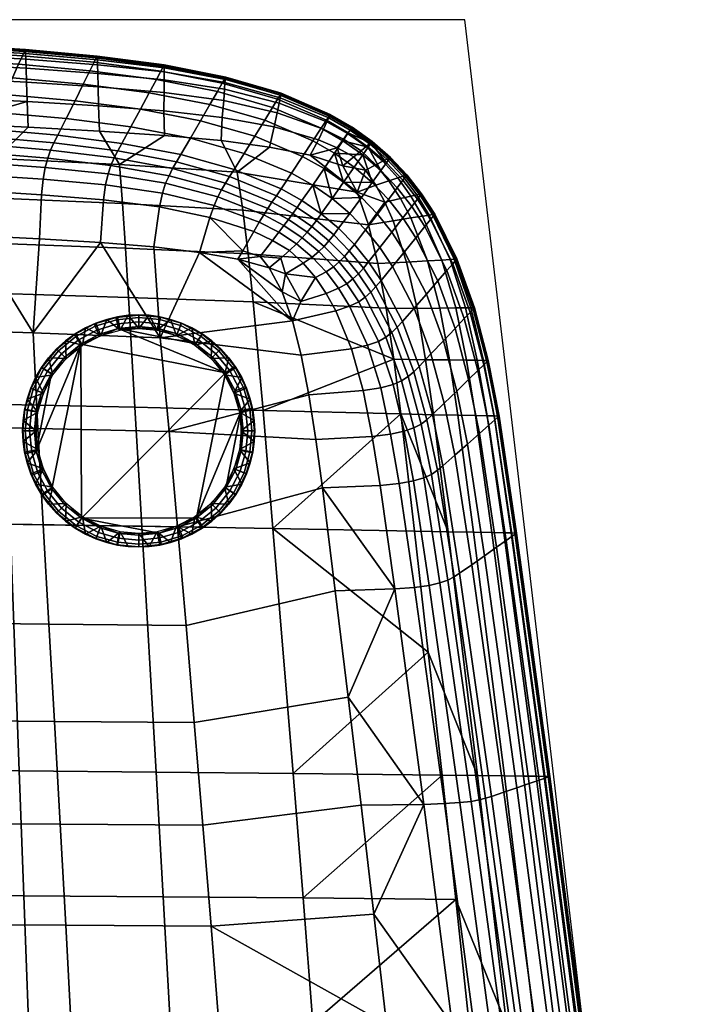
# Model space of a CAD drawing. Header units: millimetres. Extents: x -395 to 395, y -257 to 256.
# Tile 14 of 14: x 222 to 395, y 5 to 255. Entities that reach past the tile are written whole.
import ezdxf

# ---------------------------------------------------------------- set-up
doc = ezdxf.new("R2010")
doc.units = ezdxf.units.MM
doc.header["$MEASUREMENT"] = 0
for name, color, linetype in [('korpus', 251, 'Continuous'), ('nozky', 7, 'Continuous'), ('pudsymbol', 7, 'Continuous')]:
    doc.layers.add(name, color=color, linetype=linetype)

msp = doc.modelspace()

# ---------------------------------------------------------------- meshes
at = {"layer": 'korpus'}
mesh = msp.add_polyface(dxfattribs=at)
corners = [(184.39, 221.07, 408.63), (204.69, 228.65, 404.65), (184.21, 229.56, 404.78), (216.06, 219.75, 408.31), (247.33, 218.28, 407.72), (242.25, 226.74, 404.22), (224.14, 227.72, 404.47), (211.24, 218.81, 28.18), (210.77, 215.68, 25.93), (173.31, 217.59, 25.93), (173.71, 220.81, 28.19), (228.47, 217.53, 28.18), (227.95, 214.52, 25.92), (211.81, 221.31, 32.03), (174.2, 223.38, 32.04), (229.1, 219.91, 32.03), (245.17, 218.04, 32.02), (244.44, 215.89, 28.17), (212.49, 223.4, 37.88), (174.76, 225.51, 37.88), (229.84, 221.94, 37.88), (213.27, 225.29, 46.13), (175.41, 227.43, 46.13), (230.69, 223.79, 46.13), (214.15, 227.19, 57.19), (176.13, 229.34, 57.19), (231.64, 225.67, 57.19), (216.13, 231.45, 88.1), (177.76, 233.65, 88.1), (233.78, 229.91, 88.1), (218.23, 235.99, 127.46), (179.48, 238.23, 127.46), (236.04, 234.42, 127.46), (220.17, 240.26, 170.89), (181.09, 242.54, 170.89), (238.15, 238.66, 170.89), (221.73, 243.68, 213.97), (182.37, 245.99, 213.97), (239.84, 242.05, 213.97), (222.72, 245.84, 253.06), (183.18, 248.18, 253.06), (240.9, 244.21, 253.06), (223.23, 246.96, 287.51), (183.6, 249.3, 287.51), (241.45, 245.31, 287.51), (223.44, 247.42, 342.91), (183.77, 249.78, 342.91), (241.68, 245.78, 342.91), (223.45, 247.12, 364.09), (183.78, 249.46, 364.1), (241.69, 245.5, 364.09), (223.48, 246.41, 373.15), (183.79, 248.71, 373.17), (241.72, 244.85, 373.14), (223.54, 245.02, 381.23), (183.83, 247.25, 381.27), (241.77, 243.58, 381.2), (223.62, 242.69, 388.36), (183.88, 244.84, 388.45), (241.84, 241.39, 388.29), (223.74, 239.18, 394.6), (183.96, 241.25, 394.73), (241.93, 237.98, 394.48), (223.9, 234.27, 399.95), (184.06, 236.23, 400.16), (242.02, 233.18, 399.79), (151.99, 230.97, 404.92)]
mesh.append_faces([[corners[k] for k in face] for face in [(0, 1, 2, 2), (1, 0, 3, 3), (3, 4, 5, 6), (1, 3, 6, 6), (7, 8, 9, 10), (11, 12, 8, 7), (13, 7, 10, 14), (15, 11, 7, 13), (16, 17, 11, 15), (18, 13, 14, 19), (20, 15, 13, 18), (21, 18, 19, 22), (23, 20, 18, 21), (24, 21, 22, 25), (26, 23, 21, 24), (27, 24, 25, 28), (29, 26, 24, 27), (30, 27, 28, 31), (32, 29, 27, 30), (33, 30, 31, 34), (35, 32, 30, 33), (36, 33, 34, 37), (38, 35, 33, 36), (39, 36, 37, 40), (41, 38, 36, 39), (42, 39, 40, 43), (44, 41, 39, 42), (45, 42, 43, 46), (47, 44, 42, 45), (48, 45, 46, 49), (50, 47, 45, 48), (51, 48, 49, 52), (53, 50, 48, 51), (54, 51, 52, 55), (56, 53, 51, 54), (57, 54, 55, 58), (59, 56, 54, 57), (60, 57, 58, 61), (62, 59, 57, 60), (63, 60, 61, 64), (65, 62, 60, 63), (1, 63, 64, 64), (64, 66, 2, 2), (64, 2, 1, 1), (6, 63, 1, 1), (6, 5, 65, 63)]])
mesh = msp.add_polyface(dxfattribs=at)
corners = [(247.33, 218.28, 407.72), (258.72, 225.66, 403.87), (242.25, 226.74, 404.22), (277.17, 216.31, 406.41), (273.14, 224.35, 403.37), (285.42, 222.7, 402.67), (245.99, 219.95, 37.87), (245.17, 218.04, 32.02), (229.1, 219.91, 32.03), (229.84, 221.94, 37.88), (260.82, 217.21, 37.87), (259.9, 215.43, 32.01), (246.91, 221.75, 46.13), (230.69, 223.79, 46.13), (261.81, 218.96, 46.13), (247.93, 223.61, 57.19), (231.64, 225.67, 57.19), (262.9, 220.79, 57.19), (276.41, 217.01, 57.19), (275.27, 215.21, 46.13), (250.22, 227.8, 88.1), (233.78, 229.91, 88.1), (265.33, 224.93, 88.1), (278.97, 221.08, 88.1), (252.64, 232.27, 127.46), (236.04, 234.42, 127.46), (267.9, 229.34, 127.46), (281.67, 225.42, 127.46), (254.9, 236.47, 170.89), (238.15, 238.66, 170.89), (270.29, 233.49, 170.89), (284.18, 229.49, 170.89), (256.71, 239.84, 213.97), (239.84, 242.05, 213.97), (272.2, 236.81, 213.97), (286.19, 232.76, 213.97), (257.85, 241.97, 253.06), (240.9, 244.21, 253.06), (273.41, 238.92, 253.06), (287.46, 234.83, 253.06), (258.43, 243.07, 287.51), (241.45, 245.31, 287.51), (274.04, 240, 287.51), (288.12, 235.89, 287.51), (258.68, 243.53, 342.91), (241.68, 245.78, 342.91), (274.3, 240.45, 342.91), (258.68, 243.3, 364.09), (241.69, 245.5, 364.09), (274.27, 240.28, 364.09), (258.67, 242.77, 373.13), (241.72, 244.85, 373.14), (274.21, 239.86, 373.11), (258.67, 241.74, 381.15), (241.77, 243.58, 381.2), (274.1, 239.06, 381.08), (258.66, 239.78, 388.18), (241.84, 241.39, 388.29), (273.94, 237.39, 388.03), (258.67, 236.55, 394.33), (241.93, 237.98, 394.48), (273.77, 234.47, 394.1), (287.34, 231.41, 393.76), (287.82, 233.84, 387.84), (258.59, 231.92, 399.57), (242.02, 233.18, 399.79), (273.42, 230.21, 399.23), (286.58, 227.78, 398.73)]
mesh.append_faces([[corners[k] for k in face] for face in [(0, 1, 2, 2), (0, 3, 4, 1), (3, 5, 4, 4), (6, 7, 8, 9), (10, 11, 7, 6), (12, 6, 9, 13), (14, 10, 6, 12), (15, 12, 13, 16), (17, 14, 12, 15), (18, 19, 14, 17), (20, 15, 16, 21), (22, 17, 15, 20), (23, 18, 17, 22), (24, 20, 21, 25), (26, 22, 20, 24), (27, 23, 22, 26), (28, 24, 25, 29), (30, 26, 24, 28), (31, 27, 26, 30), (32, 28, 29, 33), (34, 30, 28, 32), (35, 31, 30, 34), (36, 32, 33, 37), (38, 34, 32, 36), (39, 35, 34, 38), (40, 36, 37, 41), (42, 38, 36, 40), (43, 39, 38, 42), (44, 40, 41, 45), (46, 42, 40, 44), (47, 44, 45, 48), (49, 46, 44, 47), (50, 47, 48, 51), (52, 49, 47, 50), (53, 50, 51, 54), (55, 52, 50, 53), (56, 53, 54, 57), (58, 55, 53, 56), (59, 56, 57, 60), (61, 58, 56, 59), (62, 63, 58, 61), (64, 59, 60, 65), (66, 61, 59, 64), (67, 62, 61, 66), (64, 65, 2, 1), (67, 66, 4, 5), (66, 64, 1, 4)]])
mesh = msp.add_polyface(dxfattribs=at)
corners = [(304.02, 217.9, 400.43), (309.74, 216.84, 397.55), (306.77, 220.19, 396.96), (277.17, 216.31, 406.41), (307.62, 211.21, 401.73), (295.69, 220.63, 401.72), (285.42, 222.7, 402.67), (288.33, 212.08, 57.19), (287.14, 210.33, 46.13), (275.27, 215.21, 46.13), (276.41, 217.01, 57.19), (291, 216.05, 88.1), (278.97, 221.08, 88.1), (296.37, 213.03, 88.1), (293.65, 209.11, 57.19), (293.81, 220.29, 127.46), (281.67, 225.42, 127.46), (299.24, 217.22, 127.46), (296.44, 224.27, 170.89), (284.18, 229.49, 170.89), (301.91, 221.14, 170.89), (298.54, 227.46, 213.97), (286.19, 232.76, 213.97), (304.05, 224.29, 213.97), (299.86, 229.49, 253.06), (287.46, 234.83, 253.06), (305.4, 226.28, 253.06), (300.55, 230.52, 287.51), (288.12, 235.89, 287.51), (306.1, 227.3, 287.51), (288.39, 236.34, 342.91), (274.04, 240, 287.51), (274.3, 240.45, 342.91), (300.83, 230.96, 342.91), (306.39, 227.73, 342.91), (288.36, 236.2, 364.07), (274.27, 240.28, 364.09), (300.78, 230.85, 364.05), (306.32, 227.64, 364.04), (288.27, 235.86, 373.06), (274.21, 239.86, 373.11), (300.66, 230.59, 372.98), (306.15, 227.42, 372.93), (288.11, 235.21, 380.98), (274.1, 239.06, 381.08), (300.42, 230.09, 380.78), (305.84, 226.99, 380.68), (287.82, 233.84, 387.84), (273.94, 237.39, 388.03), (299.95, 229.07, 387.51), (305.22, 226.15, 387.32), (299.11, 227.25, 393.28), (287.34, 231.41, 393.76), (304.16, 224.69, 392.96), (297.8, 224.53, 398.03), (286.58, 227.78, 398.73), (302.57, 222.51, 397.55), (304.21, 213.76, 127.46), (301.29, 209.65, 88.1), (306.93, 217.62, 170.89), (309.1, 220.72, 213.97), (308.66, 221.75, 392.58), (309.97, 222.84, 387.16)]
mesh.append_faces([[corners[k] for k in face] for face in [(0, 1, 2, 2), (3, 4, 5, 6), (5, 4, 0, 0), (7, 8, 9, 10), (11, 7, 10, 12), (13, 14, 7, 11), (15, 11, 12, 16), (17, 13, 11, 15), (18, 15, 16, 19), (20, 17, 15, 18), (21, 18, 19, 22), (23, 20, 18, 21), (24, 21, 22, 25), (26, 23, 21, 24), (27, 24, 25, 28), (29, 26, 24, 27), (30, 28, 31, 32), (33, 27, 28, 30), (34, 29, 27, 33), (35, 30, 32, 36), (37, 33, 30, 35), (38, 34, 33, 37), (39, 35, 36, 40), (41, 37, 35, 39), (42, 38, 37, 41), (43, 39, 40, 44), (45, 41, 39, 43), (46, 42, 41, 45), (47, 43, 44, 48), (49, 45, 43, 47), (50, 46, 45, 49), (51, 49, 47, 52), (53, 50, 49, 51), (54, 51, 52, 55), (56, 53, 51, 54), (20, 57, 17, 17), (17, 57, 58, 58), (59, 57, 20, 20), (60, 59, 20, 20), (23, 60, 20, 20), (54, 55, 6, 5), (56, 54, 5, 5), (53, 61, 62, 50), (56, 2, 61, 53), (56, 0, 2, 2), (0, 56, 5, 5)]])
mesh = msp.add_polyface(dxfattribs=at)
corners = [(317.8, 212.36, 213.97), (315.57, 209.39, 170.89), (311.47, 213.7, 170.89), (313.68, 216.74, 213.97), (319.22, 214.25, 253.06), (315.07, 218.66, 253.06), (319.94, 215.22, 287.51), (315.79, 219.65, 287.51), (320.25, 215.63, 342.91), (316.09, 220.07, 342.91), (323.99, 210.81, 342.91), (323.68, 210.41, 287.51), (320.12, 215.58, 364.05), (315.98, 220.01, 364.04), (323.84, 210.78, 364.06), (319.81, 215.48, 372.98), (315.72, 219.87, 372.93), (323.48, 210.7, 373.03), (319.21, 215.27, 380.78), (315.21, 219.6, 380.68), (322.78, 210.54, 380.9), (317.95, 214.86, 387.51), (314.18, 219.07, 387.32), (321.3, 210.22, 387.69), (315.72, 214.14, 393.28), (312.4, 218.18, 392.96), (312.37, 213.01, 398.03), (309.74, 216.84, 397.55), (304.21, 213.76, 127.46), (306.93, 217.62, 170.89), (309.1, 220.72, 213.97), (308.71, 209.91, 127.46), (310.47, 222.68, 253.06), (311.18, 223.69, 287.51), (311.44, 224.06, 317.42), (311.48, 224.11, 342.91), (310.76, 223.5, 380.63), (311.17, 223.85, 372.92), (311.39, 224.03, 364.03), (309.97, 222.84, 387.16), (308.66, 221.75, 392.58), (306.77, 220.19, 396.96), (307.62, 211.21, 401.73), (304.02, 217.9, 400.43), (304.05, 224.29, 213.97), (306.1, 227.3, 287.51), (305.4, 226.28, 253.06), (306.39, 227.73, 342.91), (306.32, 227.64, 364.04), (305.84, 226.99, 380.68), (306.15, 227.42, 372.93), (305.22, 226.15, 387.32)]
mesh.append_faces([[corners[k] for k in face] for face in [(0, 1, 2, 3), (4, 0, 3, 5), (6, 4, 5, 7), (8, 6, 7, 9), (10, 11, 6, 8), (12, 8, 9, 13), (14, 10, 8, 12), (15, 12, 13, 16), (17, 14, 12, 15), (18, 15, 16, 19), (20, 17, 15, 18), (21, 18, 19, 22), (23, 20, 18, 21), (24, 21, 22, 25), (26, 24, 25, 27), (2, 28, 29, 29), (2, 29, 30, 30), (31, 28, 2, 2), (30, 3, 2, 2), (30, 32, 3, 3), (5, 32, 33, 33), (7, 33, 34, 34), (9, 34, 35, 35), (36, 19, 16, 37), (37, 16, 13, 38), (9, 35, 38, 38), (7, 5, 33, 33), (9, 38, 13, 13), (34, 9, 7, 7), (19, 36, 39, 22), (22, 39, 40, 25), (25, 40, 41, 27), (26, 27, 42, 42), (43, 42, 27, 27), (32, 5, 3, 3), (30, 44, 32, 32), (45, 33, 46, 46), (45, 47, 34, 34), (47, 48, 38, 38), (44, 46, 32, 32), (33, 32, 46, 46), (45, 34, 33, 33), (47, 38, 35, 35), (35, 34, 47, 47), (49, 36, 37, 50), (36, 49, 51, 39), (50, 37, 38, 48)]])
mesh = msp.add_polyface(dxfattribs=at)
corners = [(191.17, 176.68, 24.9), (172.65, 201.89, 24.65), (210.07, 200.27, 24.65), (225.43, 175.52, 24.89), (227.06, 199.42, 24.64), (242.52, 198.48, 24.64), (257.69, 174.26, 24.85), (256.08, 197.37, 24.62), (267.65, 195.98, 24.6), (277.37, 194.26, 24.57), (291.21, 178.59, 24.6), (217.36, 185.54, 415.66), (185.14, 186.48, 416.34), (185.76, 158.07, 419.11), (218.4, 157.38, 418.15), (216.88, 198.23, 413.78), (184.86, 199.3, 414.32), (216.45, 209.71, 411.36), (184.61, 210.91, 411.78), (216.06, 219.75, 408.31), (184.39, 221.07, 408.63), (248.84, 197.04, 412.79), (249.6, 184.53, 414.42), (248.09, 208.38, 410.57), (247.33, 218.28, 407.72), (279.96, 195.61, 410.62), (281.24, 183.41, 411.81), (278.64, 206.69, 408.83), (277.17, 216.31, 406.41), (210.77, 215.68, 25.93), (210.42, 211.68, 24.86), (173, 213.51, 24.86), (173.31, 217.59, 25.93), (227.95, 214.52, 25.92), (227.53, 210.61, 24.85), (243.81, 213.09, 25.92), (243.28, 209.34, 24.85), (258.24, 210.99, 25.91), (257.5, 207.53, 24.84), (271.32, 207.86, 25.9), (270.3, 204.86, 24.83), (282.78, 203.65, 26.04), (281.41, 201.23, 24.84), (244.44, 215.89, 28.17), (228.47, 217.53, 28.18), (259.04, 213.5, 28.16), (272.28, 210.08, 28.16), (283.93, 205.53, 28.32), (259.9, 215.43, 32.01), (245.17, 218.04, 32.02), (273.23, 211.84, 32.01), (284.97, 207.12, 32.08), (274.22, 213.52, 37.87), (260.82, 217.21, 37.87), (286.03, 208.7, 37.89), (275.27, 215.21, 46.13), (261.81, 218.96, 46.13), (287.14, 210.33, 46.13), (278.64, 196.34, 24.52), (283.01, 194.93, 24.5)]
mesh.append_faces([[corners[k] for k in face] for face in [(0, 1, 2, 2), (3, 2, 4, 4), (3, 4, 5, 5), (6, 7, 8, 8), (9, 10, 8, 8), (10, 6, 8, 8), (6, 5, 7, 7), (5, 6, 3, 3), (2, 3, 0, 0), (11, 12, 13, 14), (15, 16, 12, 11), (17, 18, 16, 15), (19, 20, 18, 17), (21, 15, 11, 22), (23, 17, 15, 21), (24, 19, 17, 23), (25, 21, 22, 26), (27, 23, 21, 25), (28, 24, 23, 27), (29, 30, 31, 32), (33, 34, 30, 29), (35, 36, 34, 33), (37, 38, 36, 35), (39, 40, 38, 37), (41, 42, 40, 39), (43, 35, 33, 44), (45, 37, 35, 43), (46, 39, 37, 45), (47, 41, 39, 46), (48, 45, 43, 49), (50, 46, 45, 48), (51, 47, 46, 50), (52, 50, 48, 53), (54, 51, 50, 52), (55, 52, 53, 56), (57, 54, 52, 55), (2, 1, 31, 31), (31, 30, 2, 2), (4, 2, 30, 34), (7, 5, 36, 38), (8, 7, 38, 40), (5, 4, 34, 36), (58, 8, 40, 40), (42, 58, 40, 40), (9, 8, 58, 58), (9, 58, 59, 59)]])
mesh = msp.add_polyface(dxfattribs=at)
corners = [(299.75, 191.01, 26.04), (297.05, 189.6, 24.84), (293.95, 193.22, 24.87), (296.22, 194.78, 26.15), (302.9, 186.85, 25.94), (299.79, 185.58, 24.83), (301.67, 192.28, 28.32), (297.91, 196.16, 28.43), (305.04, 188.03, 28.21), (303.12, 193.55, 32.08), (299.25, 197.5, 32.13), (306.59, 189.24, 32.04), (304.42, 194.9, 37.89), (300.48, 198.9, 37.91), (305.66, 196.38, 46.13), (301.69, 200.42, 46.13), (306.94, 198, 57.19), (302.95, 202.08, 57.19), (289.43, 190.53, 24.49), (288.59, 185.95, 24.57), (285.32, 192.01, 24.53), (293.36, 183.47, 24.53), (288.24, 194.47, 24.49), (290.46, 196.45, 24.92), (292.26, 198.15, 26.22), (293.71, 199.66, 28.48), (296.12, 202.54, 37.91), (294.94, 201.08, 32.15), (298.53, 205.79, 57.19), (297.29, 204.09, 46.14), (305.76, 205.87, 88.1), (301.29, 209.65, 88.1), (308.71, 209.91, 127.46), (304.21, 213.76, 127.46), (277.37, 194.26, 24.57), (279.96, 195.61, 410.62), (281.24, 183.41, 411.81), (315.04, 181.79, 403.88), (312.93, 193.19, 403.38), (277.17, 216.31, 406.41), (278.64, 206.69, 408.83), (310.49, 202.97, 402.67), (307.62, 211.21, 401.73), (287.77, 201.08, 26.15), (286.19, 199, 24.87), (281.41, 201.23, 24.84), (282.78, 203.65, 26.04), (289.05, 202.78, 28.43), (283.93, 205.53, 28.32), (290.19, 204.28, 32.13), (284.97, 207.12, 32.08), (291.3, 205.8, 37.91), (286.03, 208.7, 37.89), (292.44, 207.39, 46.13), (287.14, 210.33, 46.13), (293.65, 209.11, 57.19), (288.33, 212.08, 57.19), (283.01, 194.93, 24.5), (278.64, 196.34, 24.52), (296.37, 213.03, 88.1), (299.24, 217.22, 127.46)]
mesh.append_faces([[corners[k] for k in face] for face in [(0, 1, 2, 3), (4, 5, 1, 0), (6, 0, 3, 7), (8, 4, 0, 6), (9, 6, 7, 10), (11, 8, 6, 9), (12, 9, 10, 13), (14, 12, 13, 15), (16, 14, 15, 17), (18, 19, 20, 20), (1, 21, 18, 18), (18, 20, 22, 22), (22, 23, 2, 18), (2, 1, 18, 18), (2, 23, 24, 3), (25, 7, 3, 24), (26, 13, 10, 27), (27, 10, 7, 25), (28, 17, 15, 29), (30, 28, 31, 31), (29, 15, 13, 26), (32, 31, 33, 33), (30, 17, 28, 28), (19, 34, 20, 20), (35, 36, 37, 38), (39, 40, 41, 42), (40, 35, 38, 41), (43, 44, 45, 46), (47, 43, 46, 48), (49, 47, 48, 50), (51, 49, 50, 52), (53, 51, 52, 54), (55, 53, 54, 56), (57, 58, 45, 44), (22, 20, 57, 57), (34, 57, 20, 20), (57, 44, 23, 22), (43, 24, 23, 44), (47, 25, 24, 43), (25, 47, 49, 27), (51, 26, 27, 49), (26, 51, 53, 29), (59, 28, 55, 55), (55, 28, 29, 53), (59, 60, 31, 31), (59, 31, 28, 28)]])
mesh = msp.add_polyface(dxfattribs=at)
corners = [(307.95, 190.55, 37.88), (306.59, 189.24, 32.04), (303.12, 193.55, 32.08), (304.42, 194.9, 37.89), (309.23, 191.99, 46.13), (305.66, 196.38, 46.13), (312.42, 187.29, 46.13), (311.12, 185.89, 37.87), (310.52, 193.58, 57.19), (306.94, 198, 57.19), (313.73, 188.84, 57.19), (309.78, 201.72, 88.1), (302.95, 202.08, 57.19), (305.76, 205.87, 88.1), (313.4, 197.21, 88.1), (316.63, 192.38, 88.1), (312.78, 205.67, 127.46), (308.71, 209.91, 127.46), (316.43, 201.08, 127.46), (319.7, 196.15, 127.46), (325.21, 185.37, 127.46), (322.09, 181.81, 88.1), (315.57, 209.39, 170.89), (311.47, 213.7, 170.89), (319.25, 204.71, 170.89), (322.55, 199.69, 170.89), (328.11, 188.72, 170.89), (321.51, 207.62, 213.97), (317.8, 212.36, 213.97), (324.83, 202.53, 213.97), (330.43, 191.4, 213.97), (322.94, 209.47, 253.06), (319.22, 214.25, 253.06), (326.28, 204.33, 253.06), (331.9, 193.1, 253.06), (323.68, 210.41, 287.51), (319.94, 215.22, 287.51), (327.02, 205.25, 287.51), (332.66, 193.97, 287.51), (327.33, 205.64, 342.91), (323.99, 210.81, 342.91), (332.98, 194.34, 342.91), (327.16, 205.61, 364.07), (323.84, 210.78, 364.06), (332.76, 194.32, 364.09), (326.75, 205.54, 373.06), (323.48, 210.7, 373.03), (332.24, 194.27, 373.11), (325.96, 205.4, 380.98), (322.78, 210.54, 380.9), (331.25, 194.17, 381.08), (324.27, 205.13, 387.83), (321.3, 210.22, 387.69), (329.16, 194.02, 388.03), (318.66, 209.65, 393.54), (317.95, 214.86, 387.51), (315.72, 214.14, 393.28), (321.24, 204.7, 393.76), (325.5, 193.83, 394.1), (314.7, 208.73, 398.41), (312.37, 213.01, 398.03), (316.75, 204.01, 398.74), (320.2, 193.5, 399.24), (301.29, 209.65, 88.1), (307.62, 211.21, 401.73), (310.49, 202.97, 402.67), (312.93, 193.19, 403.38)]
mesh.append_faces([[corners[k] for k in face] for face in [(0, 1, 2, 3), (4, 0, 3, 5), (6, 7, 0, 4), (8, 4, 5, 9), (10, 6, 4, 8), (11, 9, 12, 13), (14, 8, 9, 11), (15, 10, 8, 14), (16, 11, 13, 17), (18, 14, 11, 16), (19, 15, 14, 18), (20, 21, 15, 19), (22, 16, 17, 23), (24, 18, 16, 22), (25, 19, 18, 24), (26, 20, 19, 25), (27, 24, 22, 28), (29, 25, 24, 27), (30, 26, 25, 29), (31, 27, 28, 32), (33, 29, 27, 31), (34, 30, 29, 33), (35, 31, 32, 36), (37, 33, 31, 35), (38, 34, 33, 37), (39, 37, 35, 40), (41, 38, 37, 39), (42, 39, 40, 43), (44, 41, 39, 42), (45, 42, 43, 46), (47, 44, 42, 45), (48, 45, 46, 49), (50, 47, 45, 48), (51, 48, 49, 52), (53, 50, 48, 51), (54, 52, 55, 56), (57, 51, 52, 54), (58, 53, 51, 57), (59, 54, 56, 60), (61, 57, 54, 59), (62, 58, 57, 61), (63, 17, 13, 13), (64, 59, 60, 60), (62, 61, 65, 66), (61, 59, 65, 65), (64, 65, 59, 59)]])
mesh = msp.add_polyface(dxfattribs=at)
corners = [(305.69, 182.31, 25.9), (302.22, 181.18, 24.83), (299.79, 185.58, 24.83), (302.9, 186.85, 25.94), (310.31, 172.41, 25.91), (306.23, 171.52, 24.84), (313.65, 161.6, 25.92), (309.17, 160.9, 24.85), (316.15, 149.87, 25.92), (311.43, 149.27, 24.85), (318.34, 137.37, 25.93), (313.47, 136.86, 24.86), (308.04, 183.43, 28.16), (305.04, 188.03, 28.21), (313.05, 173.4, 28.16), (316.76, 162.43, 28.17), (319.57, 150.58, 28.18), (321.93, 138, 28.18), (309.7, 184.61, 32.01), (306.59, 189.24, 32.04), (314.91, 174.49, 32.01), (318.91, 163.39, 32.02), (322.02, 151.42, 32.03), (324.54, 138.77, 32.03), (311.12, 185.89, 37.87), (307.95, 190.55, 37.88), (316.44, 175.68, 37.87), (320.61, 164.47, 37.87), (323.86, 152.41, 37.88), (317.8, 177, 46.13), (312.42, 187.29, 46.13), (322.03, 165.69, 46.13), (325.36, 153.53, 46.13), (319.14, 178.47, 57.19), (313.73, 188.84, 57.19), (323.39, 167.06, 57.19), (322.09, 181.81, 88.1), (316.63, 192.38, 88.1), (326.39, 170.19, 88.1), (288.59, 185.95, 24.57), (289.43, 190.53, 24.49), (293.36, 183.47, 24.53), (291.21, 178.59, 24.6), (293.46, 169.91, 24.62), (297.15, 148.49, 24.64), (295.4, 159.84, 24.64), (297.05, 189.6, 24.84), (298.82, 136.24, 24.65), (312.93, 193.19, 403.38), (315.04, 181.79, 403.88), (322.85, 181.74, 399.57), (320.2, 193.5, 399.24), (325.02, 168.75, 399.79), (316.93, 168.9, 404.22), (330.75, 125.08, 400.16), (327.02, 154.79, 399.95), (318.73, 154.97, 404.47), (277.37, 194.26, 24.57), (257.69, 174.26, 24.85), (259.96, 150.53, 24.91), (286.27, 125.91, 413.87), (283.76, 155.89, 413.15), (281.24, 183.41, 411.81), (322.2, 125.25, 404.78)]
mesh.append_faces([[corners[k] for k in face] for face in [(0, 1, 2, 3), (4, 5, 1, 0), (6, 7, 5, 4), (8, 9, 7, 6), (10, 11, 9, 8), (12, 0, 3, 13), (14, 4, 0, 12), (15, 6, 4, 14), (16, 8, 6, 15), (17, 10, 8, 16), (18, 12, 13, 19), (20, 14, 12, 18), (21, 15, 14, 20), (22, 16, 15, 21), (23, 17, 16, 22), (24, 18, 19, 25), (26, 20, 18, 24), (27, 21, 20, 26), (28, 22, 21, 27), (29, 26, 24, 30), (31, 27, 26, 29), (32, 28, 27, 31), (33, 29, 30, 34), (35, 31, 29, 33), (36, 33, 34, 37), (38, 35, 33, 36), (39, 40, 41, 41), (42, 39, 41, 41), (43, 42, 1, 5), (44, 45, 7, 9), (45, 43, 5, 7), (1, 42, 41, 2), (41, 46, 2, 2), (9, 11, 47, 44), (48, 49, 50, 51), (52, 50, 49, 53), (54, 55, 56, 56), (55, 52, 53, 56), (57, 39, 42, 42), (58, 42, 43, 43), (59, 45, 44, 44), (60, 56, 61, 61), (62, 61, 53, 53), (60, 63, 56, 56), (62, 53, 49, 49), (61, 56, 53, 53)]])
mesh = msp.add_polyface(dxfattribs=at)
corners = [(326.48, 139.66, 37.88), (324.54, 138.77, 32.03), (322.02, 151.42, 32.03), (323.86, 152.41, 37.88), (328.01, 140.69, 46.13), (325.36, 153.53, 46.13), (326.74, 154.8, 57.19), (322.03, 165.69, 46.13), (323.39, 167.06, 57.19), (329.41, 141.85, 57.19), (329.77, 157.69, 88.1), (326.39, 170.19, 88.1), (332.46, 144.5, 88.1), (329.55, 173.52, 127.46), (322.09, 181.81, 88.1), (325.21, 185.37, 127.46), (332.96, 160.78, 127.46), (335.67, 147.33, 127.46), (332.49, 176.65, 170.89), (328.11, 188.72, 170.89), (335.93, 163.68, 170.89), (338.67, 149.99, 170.89), (334.84, 179.16, 213.97), (330.43, 191.4, 213.97), (338.31, 166.01, 213.97), (341.07, 152.11, 213.97), (336.33, 180.75, 253.06), (331.9, 193.1, 253.06), (339.81, 167.48, 253.06), (342.59, 153.46, 253.06), (337.1, 181.57, 287.51), (332.66, 193.97, 287.51), (340.58, 168.23, 287.51), (343.36, 154.15, 287.51), (337.42, 181.91, 342.91), (332.98, 194.34, 342.91), (340.91, 168.55, 342.91), (343.69, 154.45, 342.91), (337.14, 181.91, 364.09), (332.76, 194.32, 364.09), (340.56, 168.56, 364.09), (343.31, 154.46, 364.09), (336.47, 181.91, 373.13), (332.24, 194.27, 373.11), (339.74, 168.58, 373.14), (342.4, 154.48, 373.15), (346.75, 124.78, 373.17), (347.71, 124.77, 364.1), (335.17, 181.89, 381.15), (331.25, 194.17, 381.08), (338.14, 168.61, 381.2), (340.64, 154.52, 381.23), (344.88, 124.82, 381.27), (332.7, 181.87, 388.18), (329.16, 194.02, 388.03), (335.37, 168.65, 388.29), (337.69, 154.59, 388.36), (341.79, 124.88, 388.45), (328.64, 181.84, 394.33), (325.5, 193.83, 394.1), (331.07, 168.71, 394.48), (333.24, 154.67, 394.6), (337.18, 124.96, 394.73), (322.85, 181.74, 399.57), (320.2, 193.5, 399.24), (325.02, 168.75, 399.79), (327.02, 154.79, 399.95), (330.75, 125.08, 400.16)]
mesh.append_faces([[corners[k] for k in face] for face in [(0, 1, 2, 3), (4, 0, 3, 5), (6, 5, 7, 8), (9, 4, 5, 6), (10, 6, 8, 11), (12, 9, 6, 10), (13, 11, 14, 15), (16, 10, 11, 13), (17, 12, 10, 16), (18, 13, 15, 19), (20, 16, 13, 18), (21, 17, 16, 20), (22, 18, 19, 23), (24, 20, 18, 22), (25, 21, 20, 24), (26, 22, 23, 27), (28, 24, 22, 26), (29, 25, 24, 28), (30, 26, 27, 31), (32, 28, 26, 30), (33, 29, 28, 32), (34, 30, 31, 35), (36, 32, 30, 34), (37, 33, 32, 36), (38, 34, 35, 39), (40, 36, 34, 38), (41, 37, 36, 40), (42, 38, 39, 43), (44, 40, 38, 42), (45, 41, 40, 44), (46, 47, 41, 45), (48, 42, 43, 49), (50, 44, 42, 48), (51, 45, 44, 50), (52, 46, 45, 51), (53, 48, 49, 54), (55, 50, 48, 53), (56, 51, 50, 55), (57, 52, 51, 56), (58, 53, 54, 59), (60, 55, 53, 58), (61, 56, 55, 60), (62, 57, 56, 61), (63, 58, 59, 64), (65, 60, 58, 63), (66, 61, 60, 65), (67, 62, 61, 66)]])
mesh = msp.add_polyface(dxfattribs=at)
corners = [(191.81, 152.07, 24.98), (156.29, 152.89, 24.98), (156.01, 177.81, 24.9), (191.17, 176.68, 24.9), (192.58, 127.42, 25), (156.68, 128, 25), (193.42, 102.1, 25), (157.11, 102.5, 25), (194.25, 77.3, 25), (157.54, 77.57, 25), (195.12, 51.2, 25), (157.99, 51.4, 25), (195.96, 25.49, 25), (158.42, 25.65, 25), (196.78, -0.29, 25), (158.84, -0.14, 25), (197.55, -26.06, 25), (159.24, -25.93, 25), (226.64, 151.25, 24.97), (225.43, 175.52, 24.89), (227.97, 126.83, 24.98), (229.4, 101.68, 24.98), (230.8, 76.98, 24.98), (232.27, 50.94, 24.98), (233.68, 25.27, 24.98), (235.06, -0.49, 24.98), (236.37, -26.24, 24.98), (259.96, 150.53, 24.91), (257.69, 174.26, 24.85), (262.08, 126.34, 24.92), (264.21, 101.31, 24.92), (266.3, 76.69, 24.92), (268.5, 50.68, 24.92), (270.61, 25.02, 24.92), (272.66, -0.74, 24.92), (274.62, -26.49, 24.92), (297.15, 148.49, 24.64), (298.82, 136.24, 24.65), (293.46, 169.91, 24.62), (295.4, 159.84, 24.64), (189.21, 1.12, 422.93), (151.58, 1.24, 424.47), (151.9, -30.62, 424.31), (189.86, -30.72, 422.83), (188.54, 32.95, 422.83), (151.24, 33.09, 424.31), (187.84, 64.68, 422.48), (150.89, 64.86, 423.82), (224.21, 0.95, 421.19), (225.29, -30.87, 421.13), (223.07, 32.75, 421.13), (221.9, 64.44, 420.89), (219.54, 127, 419.54), (186.44, 127.47, 420.75), (218.4, 157.38, 418.15), (185.76, 158.07, 419.11), (260.15, 0.73, 418.7), (261.82, -31.06, 418.66), (258.41, 32.5, 418.66), (256.61, 64.13, 418.51), (252.98, 126.48, 417.53), (251.23, 156.66, 416.45), (249.6, 184.53, 414.42), (217.36, 185.54, 415.66), (296.44, 0.46, 414.59), (298.8, -31.29, 414.58), (293.97, 32.19, 414.58), (291.42, 63.78, 414.49), (286.27, 125.91, 413.87), (283.76, 155.89, 413.15), (281.24, 183.41, 411.81)]
mesh.append_faces([[corners[k] for k in face] for face in [(0, 1, 2, 3), (4, 5, 1, 0), (6, 7, 5, 4), (8, 9, 7, 6), (10, 11, 9, 8), (12, 13, 11, 10), (14, 15, 13, 12), (16, 17, 15, 14), (18, 0, 3, 19), (20, 4, 0, 18), (21, 6, 4, 20), (22, 8, 6, 21), (23, 10, 8, 22), (24, 12, 10, 23), (25, 14, 12, 24), (26, 16, 14, 25), (27, 18, 19, 28), (29, 20, 18, 27), (30, 21, 20, 29), (31, 22, 21, 30), (32, 23, 22, 31), (33, 24, 23, 32), (34, 25, 24, 33), (35, 26, 25, 34), (29, 27, 36, 37), (27, 28, 38, 39), (40, 41, 42, 43), (44, 45, 41, 40), (46, 47, 45, 44), (48, 40, 43, 49), (50, 44, 40, 48), (51, 46, 44, 50), (52, 53, 46, 51), (54, 55, 53, 52), (56, 48, 49, 57), (58, 50, 48, 56), (59, 51, 50, 58), (60, 52, 51, 59), (61, 54, 52, 60), (62, 63, 54, 61), (64, 56, 57, 65), (66, 58, 56, 64), (67, 59, 58, 66), (68, 60, 59, 67), (69, 61, 60, 68), (70, 62, 61, 69)]])
mesh = msp.add_polyface(dxfattribs=at)
corners = [(322.2, 110.99, 25.93), (317.17, 110.59, 24.86), (313.47, 136.86, 24.86), (318.34, 137.37, 25.93), (329.82, 56.13, 25.93), (324.54, 55.94, 24.86), (325.94, 111.5, 28.19), (321.93, 138, 28.18), (333.73, 56.38, 28.19), (328.66, 112.11, 32.04), (324.54, 138.77, 32.03), (336.57, 56.69, 32.04), (330.66, 112.84, 37.88), (326.48, 139.66, 37.88), (338.65, 57.05, 37.88), (332.23, 113.67, 46.13), (328.01, 140.69, 46.13), (340.26, 57.47, 46.13), (333.65, 114.6, 57.19), (329.41, 141.85, 57.19), (341.71, 57.94, 57.19), (336.74, 116.74, 88.1), (332.46, 144.5, 88.1), (344.88, 59.01, 88.1), (339.99, 119.02, 127.46), (335.67, 147.33, 127.46), (348.21, 60.15, 127.46), (343.03, 121.16, 170.89), (338.67, 149.99, 170.89), (351.32, 61.22, 170.89), (345.46, 122.88, 213.97), (341.07, 152.11, 213.97), (353.81, 62.08, 213.97), (346.99, 123.97, 253.06), (342.59, 153.46, 253.06), (355.38, 62.62, 253.06), (347.78, 124.52, 287.51), (343.36, 154.15, 287.51), (356.19, 62.9, 287.51), (348.12, 124.76, 342.91), (343.69, 154.45, 342.91), (356.53, 63.02, 342.91), (347.71, 124.77, 364.1), (343.31, 154.46, 364.09), (356.11, 63.02, 364.1), (355.09, 63.04, 373.18), (346.75, 124.78, 373.17), (353.12, 63.06, 381.3), (344.88, 124.82, 381.27), (349.86, 63.1, 388.51), (341.79, 124.88, 388.45), (345.01, 63.16, 394.84), (337.18, 124.96, 394.73), (338.23, 63.24, 400.34), (330.75, 125.08, 400.16), (302.07, 110.12, 24.65), (298.82, 136.24, 24.65), (305.35, 83.15, 24.65), (318.73, 154.97, 404.47), (322.2, 125.25, 404.78), (325.7, 94.54, 404.95), (329.22, 63.34, 405.04), (266.3, 76.69, 24.92), (264.21, 101.31, 24.92), (268.5, 50.68, 24.92), (308.65, 55.74, 24.65), (262.08, 126.34, 24.92), (291.42, 63.78, 414.49), (286.27, 125.91, 413.87)]
mesh.append_faces([[corners[k] for k in face] for face in [(0, 1, 2, 3), (4, 5, 1, 0), (6, 0, 3, 7), (8, 4, 0, 6), (9, 6, 7, 10), (11, 8, 6, 9), (12, 9, 10, 13), (14, 11, 9, 12), (15, 12, 13, 16), (17, 14, 12, 15), (18, 15, 16, 19), (20, 17, 15, 18), (21, 18, 19, 22), (23, 20, 18, 21), (24, 21, 22, 25), (26, 23, 21, 24), (27, 24, 25, 28), (29, 26, 24, 27), (30, 27, 28, 31), (32, 29, 27, 30), (33, 30, 31, 34), (35, 32, 30, 33), (36, 33, 34, 37), (38, 35, 33, 36), (39, 36, 37, 40), (41, 38, 36, 39), (42, 39, 40, 43), (44, 41, 39, 42), (45, 44, 42, 46), (47, 45, 46, 48), (49, 47, 48, 50), (51, 49, 50, 52), (53, 51, 52, 54), (55, 56, 1, 1), (57, 55, 1, 1), (2, 1, 56, 56), (1, 5, 57, 57), (54, 58, 59, 59), (53, 54, 59, 60), (53, 60, 61, 61), (62, 63, 55, 57), (64, 62, 57, 65), (63, 66, 56, 55), (67, 60, 68, 68), (68, 60, 59, 59), (67, 61, 60, 60)]])
mesh = msp.add_polyface(dxfattribs=at)
corners = [(337.26, 0.06, 25.93), (331.73, 0.09, 24.86), (324.54, 55.94, 24.86), (329.82, 56.13, 25.93), (344.07, -56.13, 25.93), (338.32, -55.86, 24.86), (341.34, 0.03, 28.19), (333.73, 56.38, 28.19), (348.31, -56.43, 28.19), (344.3, 0.02, 32.04), (336.57, 56.69, 32.04), (351.37, -56.76, 32.04), (346.45, 0.01, 37.88), (338.65, 57.05, 37.88), (353.59, -57.15, 37.88), (348.11, 0, 46.13), (340.26, 57.47, 46.13), (355.29, -57.58, 46.13), (349.59, -0.01, 57.19), (341.71, 57.94, 57.19), (356.81, -58.06, 57.19), (352.83, -0.02, 88.1), (344.88, 59.01, 88.1), (360.12, -59.17, 88.1), (356.25, -0.05, 127.46), (348.21, 60.15, 127.46), (363.6, -60.36, 127.46), (359.43, -0.07, 170.89), (351.32, 61.22, 170.89), (361.97, -0.09, 213.97), (353.81, 62.08, 213.97), (363.58, -0.1, 253.06), (355.38, 62.62, 253.06), (364.41, -0.11, 287.51), (356.19, 62.9, 287.51), (364.76, -0.11, 342.91), (356.53, 63.02, 342.91), (364.31, -0.11, 364.1), (356.11, 63.02, 364.1), (363.24, -0.1, 373.18), (355.09, 63.04, 373.18), (361.17, -0.08, 381.31), (353.12, 63.06, 381.3), (357.75, -0.05, 388.52), (349.86, 63.1, 388.51), (352.65, -0.01, 394.85), (345.01, 63.16, 394.84), (345.54, 0.05, 400.36), (338.23, 63.24, 400.34), (308.65, 55.74, 24.65), (305.35, 83.15, 24.65), (311.92, 28.05, 24.65), (315.08, 0.21, 24.65), (318.09, -27.64, 24.65), (329.22, 63.34, 405.04), (332.7, 31.82, 405.07), (336.07, 0.13, 405.08), (339.28, -31.57, 405.07), (270.61, 25.02, 24.92), (268.5, 50.68, 24.92), (272.66, -0.74, 24.92), (274.62, -26.49, 24.92), (298.8, -31.29, 414.58), (296.44, 0.46, 414.59), (293.97, 32.19, 414.58), (291.42, 63.78, 414.49)]
mesh.append_faces([[corners[k] for k in face] for face in [(0, 1, 2, 3), (4, 5, 1, 0), (6, 0, 3, 7), (8, 4, 0, 6), (9, 6, 7, 10), (11, 8, 6, 9), (12, 9, 10, 13), (14, 11, 9, 12), (15, 12, 13, 16), (17, 14, 12, 15), (18, 15, 16, 19), (20, 17, 15, 18), (21, 18, 19, 22), (23, 20, 18, 21), (24, 21, 22, 25), (26, 23, 21, 24), (27, 24, 25, 28), (29, 27, 28, 30), (31, 29, 30, 32), (33, 31, 32, 34), (35, 33, 34, 36), (37, 35, 36, 38), (39, 37, 38, 40), (41, 39, 40, 42), (43, 41, 42, 44), (45, 43, 44, 46), (47, 45, 46, 48), (49, 50, 2, 2), (49, 2, 51, 51), (51, 1, 52, 52), (52, 1, 53, 53), (51, 2, 1, 1), (47, 48, 54, 55), (47, 55, 56, 56), (56, 57, 47, 47), (58, 59, 49, 51), (60, 58, 52, 52), (58, 51, 52, 52), (61, 60, 53, 53), (53, 60, 52, 52), (62, 57, 56, 56), (63, 62, 56, 56), (55, 64, 63, 63), (54, 65, 64, 64), (56, 55, 63, 63), (64, 55, 54, 54)]])
at = {"layer": 'nozky'}
mesh = msp.add_polyface(dxfattribs=at)
corners = [(237.97, 172.43, 25), (236.09, 175.32, 3.47), (233.64, 173.53, 3.47), (238.67, 176.83, 3.47), (231.38, 171.49, 3.47), (233.81, 169.06, 25), (242.63, 174.85, 25), (244.1, 178.98, 3.47), (241.36, 178.05, 3.47), (247.47, 176.24, 25), (246.84, 179.62, 3.47), (252.2, 176.67, 25), (252.2, 180.12, 3.47), (249.55, 180, 3.47), (274.22, 165.38), (237.49, 172.69), (247.03, 176.64), (242.06, 175.14), (252.2, 177.15), (257.16, 176.68), (246.59, 178.88, 1.05), (246.46, 179.49, 2.25), (252.2, 180.06, 2.25), (252.2, 179.44, 1.05), (246.8, 177.82, 0.25), (252.2, 178.35, 0.25), (241.19, 177.25, 1.05), (240.95, 177.82, 2.25), (241.6, 176.25, 0.25), (236.22, 174.59, 1.05), (235.87, 175.1, 2.25), (236.82, 173.69, 0.25), (231.86, 171.01, 1.05), (231.42, 171.45, 2.25), (232.62, 170.25, 0.25), (229.34, 169.23, 3.47), (233.47, 169.4)]
mesh.append_faces([[corners[k] for k in face] for face in [(0, 1, 2, 2), (0, 3, 1, 1), (2, 4, 5, 5), (6, 7, 8, 8), (9, 10, 7, 7), (11, 12, 13, 13), (13, 10, 9, 9), (8, 3, 6, 6), (5, 0, 2, 2), (0, 6, 3, 3), (9, 11, 13, 13), (6, 9, 7, 7), (14, 15, 16, 16), (16, 15, 17, 17), (18, 19, 16, 16), (20, 21, 22, 23), (24, 20, 23, 25), (26, 27, 21, 20), (28, 26, 20, 24), (29, 30, 27, 26), (31, 29, 26, 28), (32, 33, 30, 29), (34, 32, 29, 31), (22, 13, 12, 12), (21, 10, 13, 13), (27, 8, 7, 21), (3, 8, 27, 27), (1, 3, 30, 30), (21, 7, 10, 10), (4, 2, 33, 33), (13, 22, 21, 21), (4, 33, 35, 35), (1, 30, 2, 2), (24, 25, 18, 16), (16, 17, 28, 24), (3, 27, 30, 30), (31, 28, 17, 15), (33, 2, 30, 30), (34, 31, 15, 36)]])
mesh = msp.add_polyface(dxfattribs=at)
corners = [(252.2, 176.67, 25), (254.84, 180, 3.47), (252.2, 180.12, 3.47), (256.93, 176.24, 25), (260.3, 178.98, 3.47), (257.56, 179.62, 3.47), (261.77, 174.85, 25), (263.04, 178.05, 3.47), (266.42, 172.43, 25), (268.31, 175.32, 3.47), (265.72, 176.83, 3.47), (270.76, 173.53, 3.47), (270.58, 169.06, 25), (275.06, 169.23, 3.47), (273.02, 171.49, 3.47), (266.74, 172.8), (257.16, 176.68), (261.95, 175.29), (247.03, 176.64), (274.22, 165.38), (272.54, 171.01, 1.05), (272.98, 171.45, 2.25), (276.63, 167, 2.25), (276.11, 166.65, 1.05), (267.99, 174.71, 1.05), (268.33, 175.23, 2.25), (267.39, 173.81, 0.25), (271.77, 170.25, 0.25), (262.79, 177.42, 1.05), (263.01, 177.99, 2.25), (262.39, 176.41, 0.25), (257.59, 178.93, 1.05), (257.7, 179.54, 2.25), (257.38, 177.86, 0.25), (252.2, 179.44, 1.05), (252.2, 180.06, 2.25), (252.2, 178.35, 0.25), (252.2, 177.15), (270.92, 169.4)]
mesh.append_faces([[corners[k] for k in face] for face in [(0, 1, 2, 2), (3, 4, 5, 5), (6, 7, 4, 4), (8, 9, 10, 10), (8, 11, 9, 9), (10, 7, 6, 6), (5, 1, 3, 3), (12, 13, 14, 14), (14, 11, 12, 12), (0, 3, 1, 1), (6, 8, 10, 10), (8, 12, 11, 11), (3, 6, 4, 4), (15, 16, 17, 17), (18, 15, 19, 19), (15, 18, 16, 16), (20, 21, 22, 23), (24, 25, 21, 20), (26, 24, 20, 27), (28, 29, 25, 24), (30, 28, 24, 26), (31, 32, 29, 28), (33, 31, 28, 30), (34, 35, 32, 31), (36, 34, 31, 33), (21, 11, 14, 14), (25, 9, 11, 11), (21, 14, 13, 13), (25, 11, 21, 21), (29, 7, 10, 10), (32, 4, 7, 29), (5, 4, 32, 32), (29, 10, 9, 25), (35, 1, 5, 32), (35, 2, 1, 1), (30, 26, 15, 17), (36, 33, 16, 37), (33, 30, 17, 16), (26, 27, 38, 15)]])
mesh = msp.add_polyface(dxfattribs=at)
corners = [(226.2, 150.67, 25), (222.87, 153.32, 3.47), (222.75, 150.67, 3.47), (230.44, 136.44, 25), (226.04, 137.15, 3.47), (227.55, 134.56, 3.47), (228.02, 141.1, 25), (224.82, 139.83, 3.47), (229.34, 132.11, 3.47), (233.81, 132.29, 25), (226.63, 145.94, 25), (223.24, 145.31, 3.47), (223.89, 142.57, 3.47), (222.87, 148.03, 3.47), (237.49, 172.69), (274.22, 165.38), (237.66, 128.54), (233.47, 131.95), (230.18, 135.96), (226.22, 145.5), (227.73, 140.54), (226.18, 155.63), (225.72, 150.67), (223.99, 145.06, 1.05), (223.38, 144.94, 2.25), (222.81, 150.67, 2.25), (223.43, 150.67, 1.05), (225.05, 145.27, 0.25), (224.52, 150.67, 0.25), (225.62, 139.66, 1.05), (225.05, 139.42, 2.25), (226.62, 140.08, 0.25), (228.28, 134.69, 1.05), (227.76, 134.34, 2.25), (229.18, 135.29, 0.25), (232.62, 131.1, 0.25), (231.86, 130.33, 1.05), (231.42, 129.89, 2.25)]
mesh.append_faces([[corners[k] for k in face] for face in [(0, 1, 2, 2), (3, 4, 5, 5), (6, 7, 4, 4), (5, 8, 3, 3), (9, 3, 8, 8), (3, 6, 4, 4), (10, 11, 12, 12), (10, 13, 11, 11), (10, 0, 13, 13), (0, 2, 13, 13), (6, 10, 12, 12), (12, 7, 6, 6), (14, 15, 16, 16), (16, 17, 18, 18), (14, 16, 18, 18), (19, 18, 20, 20), (21, 19, 22, 22), (23, 24, 25, 26), (27, 23, 26, 28), (29, 30, 24, 23), (31, 29, 23, 27), (32, 33, 30, 29), (34, 32, 29, 31), (35, 36, 32, 34), (25, 13, 2, 2), (24, 12, 11, 11), (30, 7, 12, 12), (24, 11, 13, 13), (33, 5, 4, 4), (33, 8, 5, 5), (30, 4, 7, 7), (24, 13, 25, 25), (33, 4, 30, 30), (37, 8, 33, 33), (24, 30, 12, 12), (27, 28, 22, 19), (34, 31, 20, 18), (35, 34, 18, 17), (31, 27, 19, 20)]])
mesh = msp.add_polyface(dxfattribs=at)
corners = [(226.63, 155.4, 25), (223.24, 156.03, 3.47), (222.87, 153.32, 3.47), (228.02, 160.24, 25), (224.82, 161.51, 3.47), (223.89, 158.77, 3.47), (226.04, 164.19, 3.47), (230.44, 164.9, 25), (229.34, 169.23, 3.47), (227.55, 166.78, 3.47), (233.81, 169.06, 25), (231.38, 171.49, 3.47), (226.2, 150.67, 25), (226.22, 145.5), (230.06, 165.21), (237.49, 172.69), (226.18, 155.63), (227.57, 160.42), (233.47, 169.4), (230.18, 135.96), (228.16, 166.46, 1.05), (227.64, 166.8, 2.25), (231.42, 171.45, 2.25), (231.86, 171.01, 1.05), (229.06, 165.87, 0.25), (232.62, 170.25, 0.25), (225.45, 161.26, 1.05), (224.87, 161.49, 2.25), (226.46, 160.86, 0.25), (223.94, 156.06, 1.05), (223.33, 156.18, 2.25), (225.01, 155.86, 0.25), (223.43, 150.67, 1.05), (222.81, 150.67, 2.25), (224.52, 150.67, 0.25), (222.75, 150.67, 3.47), (225.72, 150.67)]
mesh.append_faces([[corners[k] for k in face] for face in [(0, 1, 2, 2), (3, 4, 5, 5), (3, 6, 4, 4), (5, 1, 0, 0), (7, 8, 9, 9), (10, 11, 8, 8), (9, 6, 7, 7), (0, 3, 5, 5), (3, 7, 6, 6), (7, 10, 8, 8), (12, 0, 2, 2), (13, 14, 15, 15), (14, 16, 17, 17), (18, 15, 14, 14), (13, 16, 14, 14), (19, 13, 15, 15), (20, 21, 22, 23), (24, 20, 23, 25), (26, 27, 21, 20), (28, 26, 20, 24), (29, 30, 27, 26), (31, 29, 26, 28), (32, 33, 30, 29), (34, 32, 29, 31), (8, 21, 9, 9), (6, 9, 21, 21), (4, 6, 27, 27), (1, 5, 30, 30), (2, 1, 30, 30), (5, 4, 27, 27), (35, 2, 33, 33), (6, 21, 27, 27), (2, 30, 33, 33), (30, 5, 27, 27), (21, 8, 22, 22), (18, 14, 24, 25), (14, 17, 28, 24), (31, 28, 17, 16), (34, 31, 16, 36)]])
mesh = msp.add_polyface(dxfattribs=at)
corners = [(273.96, 164.9, 25), (276.84, 166.78, 3.47), (275.06, 169.23, 3.47), (276.37, 160.24, 25), (279.57, 161.51, 3.47), (278.35, 164.19, 3.47), (280.5, 158.77, 3.47), (277.76, 155.4, 25), (281.52, 153.32, 3.47), (281.15, 156.03, 3.47), (278.2, 150.67, 25), (281.64, 150.67, 3.47), (281.52, 148.03, 3.47), (270.58, 169.06, 25), (278.17, 155.84), (274.22, 165.38), (276.66, 160.81), (278.68, 150.67), (278.21, 145.71), (266.74, 172.8), (270.92, 169.4), (280.41, 156.28, 1.05), (281.02, 156.4, 2.25), (281.59, 150.67, 2.25), (280.96, 150.67, 1.05), (279.35, 156.07, 0.25), (279.88, 150.67, 0.25), (278.77, 161.68, 1.05), (279.35, 161.92, 2.25), (277.77, 161.26, 0.25), (276.11, 166.65, 1.05), (276.63, 167, 2.25), (275.21, 166.05, 0.25), (271.77, 170.25, 0.25), (272.54, 171.01, 1.05), (281.06, 145.17, 2.25), (272.98, 171.45, 2.25)]
mesh.append_faces([[corners[k] for k in face] for face in [(0, 1, 2, 2), (3, 4, 5, 5), (3, 6, 4, 4), (5, 1, 0, 0), (7, 8, 9, 9), (10, 11, 8, 8), (12, 11, 10, 10), (9, 6, 7, 7), (0, 3, 5, 5), (3, 7, 6, 6), (7, 10, 8, 8), (13, 0, 2, 2), (14, 15, 16, 16), (17, 18, 14, 14), (19, 20, 15, 15), (21, 22, 23, 24), (25, 21, 24, 26), (27, 28, 22, 21), (29, 27, 21, 25), (30, 31, 28, 27), (32, 30, 27, 29), (33, 34, 30, 32), (11, 12, 23, 23), (12, 35, 23, 23), (23, 8, 11, 11), (22, 9, 8, 8), (28, 4, 6, 6), (28, 5, 4, 4), (22, 6, 9, 9), (31, 2, 1, 1), (31, 1, 5, 5), (28, 6, 22, 22), (36, 2, 31, 31), (28, 31, 5, 5), (25, 26, 17, 14), (32, 29, 16, 15), (33, 32, 15, 20), (29, 25, 14, 16), (8, 23, 22, 22)]])
mesh = msp.add_polyface(dxfattribs=at)
corners = [(266.42, 128.91, 25), (265.72, 124.52, 3.47), (268.31, 126.03, 3.47), (261.77, 126.5, 25), (263.04, 123.29, 3.47), (256.93, 125.11, 25), (257.56, 121.72, 3.47), (260.3, 122.36, 3.47), (252.2, 124.67, 25), (252.2, 121.23, 3.47), (254.84, 121.35, 3.47), (270.76, 127.81, 3.47), (270.58, 132.29, 25), (237.66, 128.54), (274.22, 165.38), (266.91, 128.65), (274.33, 136.13), (270.92, 131.95), (257.36, 124.7), (262.33, 126.2), (252.2, 124.19), (247.24, 124.66), (257.81, 122.46, 1.05), (257.93, 121.85, 2.25), (252.2, 121.28, 2.25), (252.2, 121.91, 1.05), (257.6, 123.52, 0.25), (252.2, 122.99, 0.25), (263.21, 124.1, 1.05), (263.44, 123.52, 2.25), (262.79, 125.1, 0.25), (268.18, 126.76, 1.05), (268.52, 126.24, 2.25), (267.58, 127.66, 0.25), (272.54, 130.33, 1.05), (272.98, 129.89, 2.25), (271.77, 131.1, 0.25), (249.55, 121.35, 3.47)]
mesh.append_faces([[corners[k] for k in face] for face in [(0, 1, 2, 2), (3, 4, 1, 1), (5, 6, 7, 7), (8, 9, 10, 10), (10, 6, 5, 5), (7, 4, 3, 3), (2, 11, 0, 0), (12, 0, 11, 11), (3, 5, 7, 7), (5, 8, 10, 10), (0, 3, 1, 1), (13, 14, 15, 15), (16, 17, 15, 15), (18, 15, 19, 19), (20, 21, 18, 18), (22, 23, 24, 25), (26, 22, 25, 27), (28, 29, 23, 22), (30, 28, 22, 26), (31, 32, 29, 28), (33, 31, 28, 30), (34, 35, 32, 31), (36, 34, 31, 33), (9, 37, 24, 24), (6, 10, 23, 23), (4, 7, 29, 29), (1, 4, 29, 29), (7, 6, 23, 23), (10, 9, 24, 24), (11, 2, 32, 32), (32, 2, 1, 1), (10, 24, 23, 23), (20, 18, 26, 27), (1, 29, 32, 32), (30, 26, 18, 19), (33, 30, 19, 15), (35, 11, 32, 32), (15, 17, 36, 33), (29, 7, 23, 23)]])
mesh = msp.add_polyface(dxfattribs=at)
corners = [(277.76, 145.94, 25), (281.15, 145.31, 3.47), (281.52, 148.03, 3.47), (280.5, 142.57, 3.47), (276.37, 141.1, 25), (278.35, 137.15, 3.47), (279.57, 139.83, 3.47), (273.96, 136.44, 25), (276.84, 134.56, 3.47), (270.58, 132.29, 25), (273.02, 129.85, 3.47), (275.06, 132.11, 3.47), (270.76, 127.81, 3.47), (278.2, 150.67, 25), (274.22, 165.38), (278.17, 155.84), (266.91, 128.65), (274.33, 136.13), (278.21, 145.71), (276.82, 140.92), (276.24, 134.88, 1.05), (276.76, 134.54, 2.25), (272.98, 129.89, 2.25), (272.54, 130.33, 1.05), (275.33, 135.47, 0.25), (271.77, 131.1, 0.25), (278.94, 140.08, 1.05), (279.52, 139.85, 2.25), (277.93, 140.48, 0.25), (280.45, 145.28, 1.05), (281.06, 145.17, 2.25), (279.39, 145.48, 0.25), (280.96, 150.67, 1.05), (281.59, 150.67, 2.25), (279.88, 150.67, 0.25), (270.92, 131.95), (278.68, 150.67)]
mesh.append_faces([[corners[k] for k in face] for face in [(0, 1, 2, 2), (0, 3, 1, 1), (4, 5, 6, 6), (7, 8, 5, 5), (9, 10, 11, 11), (9, 12, 10, 10), (11, 8, 7, 7), (6, 3, 4, 4), (13, 0, 2, 2), (0, 4, 3, 3), (7, 9, 11, 11), (4, 7, 5, 5), (14, 15, 16, 16), (17, 18, 19, 19), (17, 15, 18, 18), (16, 15, 17, 17), (20, 21, 22, 23), (24, 20, 23, 25), (26, 27, 21, 20), (28, 26, 20, 24), (29, 30, 27, 26), (31, 29, 26, 28), (32, 33, 30, 29), (34, 32, 29, 31), (10, 22, 11, 11), (22, 10, 12, 12), (11, 21, 8, 8), (5, 8, 21, 21), (6, 5, 27, 27), (1, 3, 30, 30), (2, 1, 30, 30), (3, 6, 27, 27), (11, 22, 21, 21), (3, 27, 30, 30), (27, 5, 21, 21), (35, 17, 24, 25), (28, 24, 17, 19), (31, 28, 19, 18), (18, 36, 34, 31)]])
mesh = msp.add_polyface(dxfattribs=at)
corners = [(247.47, 125.11, 25), (246.84, 121.72, 3.47), (249.55, 121.35, 3.47), (244.1, 122.36, 3.47), (242.63, 126.5, 25), (238.67, 124.52, 3.47), (241.36, 123.29, 3.47), (237.97, 128.91, 25), (236.09, 126.03, 3.47), (233.81, 132.29, 25), (231.38, 129.85, 3.47), (233.64, 127.81, 3.47), (229.34, 132.11, 3.47), (252.2, 124.67, 25), (252.2, 121.23, 3.47), (266.91, 128.65), (257.36, 124.7), (237.66, 128.54), (247.24, 124.66), (242.45, 126.05), (231.86, 130.33, 1.05), (231.42, 129.89, 2.25), (227.76, 134.34, 2.25), (228.28, 134.69, 1.05), (236.41, 126.63, 1.05), (236.06, 126.11, 2.25), (237, 127.54, 0.25), (232.62, 131.1, 0.25), (241.61, 123.93, 1.05), (241.38, 123.35, 2.25), (242.01, 124.93, 0.25), (246.81, 122.42, 1.05), (246.69, 121.81, 2.25), (247.01, 123.48, 0.25), (252.2, 121.91, 1.05), (252.2, 121.28, 2.25), (252.2, 122.99, 0.25), (233.47, 131.95), (252.2, 124.19)]
mesh.append_faces([[corners[k] for k in face] for face in [(0, 1, 2, 2), (0, 3, 1, 1), (4, 5, 6, 6), (7, 8, 5, 5), (6, 3, 4, 4), (9, 10, 11, 11), (9, 12, 10, 10), (11, 8, 7, 7), (0, 4, 3, 3), (4, 7, 5, 5), (7, 9, 11, 11), (13, 0, 2, 14), (15, 16, 17, 17), (17, 18, 19, 19), (17, 16, 18, 18), (20, 21, 22, 23), (24, 25, 21, 20), (26, 24, 20, 27), (28, 29, 25, 24), (30, 28, 24, 26), (31, 32, 29, 28), (33, 31, 28, 30), (34, 35, 32, 31), (36, 34, 31, 33), (21, 10, 12, 12), (21, 11, 10, 10), (25, 5, 8, 8), (25, 29, 5, 5), (6, 5, 29, 29), (3, 6, 29, 29), (11, 21, 25, 25), (11, 25, 8, 8), (32, 1, 3, 3), (35, 2, 1, 32), (29, 32, 3, 3), (30, 26, 17, 19), (33, 30, 19, 18), (26, 27, 37, 17), (36, 33, 18, 38)]])
at = {"layer": 'pudsymbol'}
mesh = msp.add_polyface(dxfattribs=at)
corners = [(-395, -255), (395, -255), (335, 255), (-335, 255)]
mesh.append_faces([[corners[k] for k in face] for face in [(0, 1, 2, 3)]])

doc.saveas('drawing.dxf')
